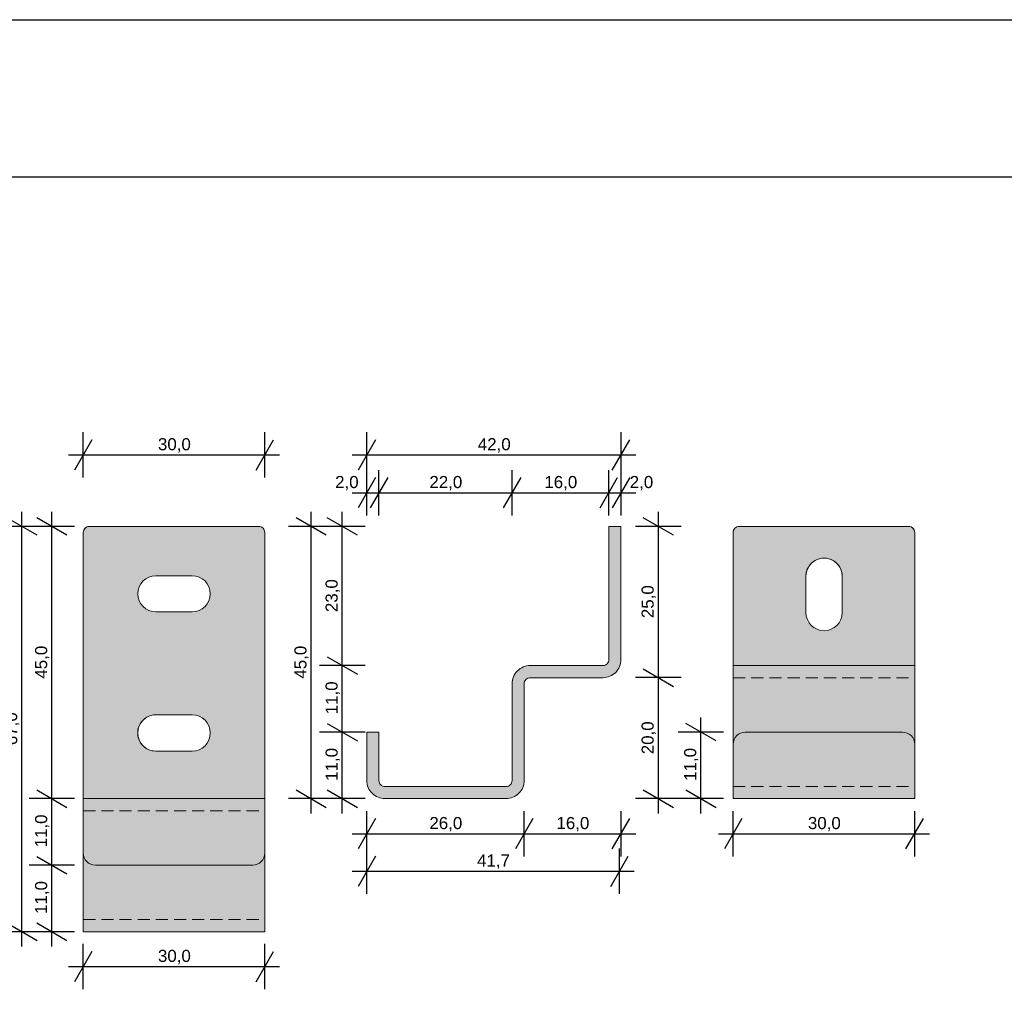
# Model space of a CAD drawing. Extents: x -106507 to -42801, y 48734 to 74234.
# Tile 61 of 69: x -49850 to -48223, y 72631 to 74234. Entities that reach past the tile are written whole.
import ezdxf

# ---------------------------------------------------------------- set-up
doc = ezdxf.new("R2010")
doc.units = 0
doc.header["$MEASUREMENT"] = 0
doc.linetypes.add('Hidden Line', pattern=[30, 20, -10])
for name, color, linetype, lineweight, true_color in [('2D Drafting - General_Pen_No__141', 7, 'Continuous', 0, 0xe8e8e8), ('2D Drafting - General_Pen_No__2', 7, 'Continuous', 15, 0x7f7f7f), ('2D Drafting - General_Pen_No__5', 7, 'Continuous', 25, 0x40a5ff), ('Dimensioning - General_Pen_No__5', 7, 'Continuous', 25, 0x40a5ff), ('ELE-VIEW_1_Pen_No__2', 7, 'Continuous', 15, 0x7f7f7f), ('ELE-warstwy_Pen_No__2', 7, 'Continuous', 15, 0x7f7f7f), ('F0-warstwy_Pen_No__2', 7, 'Continuous', 15, 0x7f7f7f)]:
    doc.layers.add(name, color=color, linetype=linetype, lineweight=lineweight, true_color=true_color)
doc.layers.add('Dimensioning - General', color=7, linetype='Continuous')
doc.styles.add('GENERATED_STYLE_2', font='arial.ttf')
doc.dimstyles.new('GENERATED_STYLE__3', dxfattribs={"dimtxt": 20, "dimasz": 38, "dimexe": 0.18, "dimexo": 0, "dimgap": 0.09, "dimtad": 1, "dimtih": 1, "dimtoh": 1, "dimdec": 1, "dimlfac": 0.1, "dimzin": 0, "dimdsep": 46, "dimtxsty": 'GENERATED_STYLE_2', "dimblk": 'ARROWHEAD_2', "dimblk1": 'ARROWHEAD_2', "dimblk2": 'ARROWHEAD_2', "dimcen": 0.09, "dimclrd": 256, "dimclre": 256, "dimclrt": 256, "dimadec": 0, "dimazin": 0, "dimtfac": 1, "dimtdec": 4, "dimtmove": 0, "dimatfit": 3, "dimfxl": 0, "dimtolj": 1, "dimtzin": 0, "dimarcsym": 0})
doc.dimstyles.new('GENERATED_STYLE__4', dxfattribs={"dimtxt": 20, "dimasz": 38, "dimexe": 0.18, "dimexo": 0, "dimgap": 0.09, "dimtad": 1, "dimdec": 1, "dimlfac": 0.1, "dimzin": 0, "dimdsep": 46, "dimtxsty": 'GENERATED_STYLE_2', "dimblk": 'ARROWHEAD_2', "dimblk1": 'ARROWHEAD_2', "dimblk2": 'ARROWHEAD_2', "dimcen": 0.09, "dimclrd": 256, "dimclre": 256, "dimclrt": 256, "dimadec": 0, "dimazin": 0, "dimtfac": 1, "dimtdec": 4, "dimtmove": 0, "dimatfit": 3, "dimfxl": 0, "dimtolj": 1, "dimtzin": 0, "dimarcsym": 0})

# ---------------------------------------------------------------- blocks, each defined once
blk = doc.blocks.new('*D94')
at = {"layer": 'Dimensioning - General_Pen_No__5', "linetype": 'Continuous'}
for p, q in [((-49846.1, 73396.1), (-49846.1, 73420.5)), ((-49821.1, 73381.6), (-49871.1, 73410.5)), ((-49808.6, 73396.1), (-49883.6, 73396.1)), ((-49846.1, 72726.1), (-49846.1, 73396.1)), ((-49871.1, 72740.5), (-49821.1, 72711.6)), ((-49808.6, 72726.1), (-49883.6, 72726.1)), ((-49846.1, 72701.6), (-49846.1, 72726.1))]:
    blk.add_line(p, q, dxfattribs=at)
at = {"layer": 'Dimensioning - General_Pen_No__5', "insert": (-49850.1, 73034.5), "char_height": 20, "attachment_point": 7, "rotation": 90, "style": 'GENERATED_STYLE_2'}
blk.add_mtext('{67,0}', dxfattribs=at)
blk = doc.blocks.new('ARROWHEAD_2')
at = {"color": 0, "linetype": 'Continuous', "lineweight": 0}
for p, q in [((-0.378, -0.655), (0.378, 0.655)), ((0, 0), (-1, 0))]:
    blk.add_line(p, q, dxfattribs=at)
blk = doc.blocks.new('*D96')
at = {"layer": 'Dimensioning - General_Pen_No__5', "linetype": 'Continuous'}
for p, q in [((-49759.2, 72836.1), (-49834.2, 72836.1)), ((-49821.7, 72850.5), (-49771.7, 72821.6)), ((-49796.7, 72726.1), (-49796.7, 72836.1)), ((-49821.7, 72740.5), (-49771.7, 72711.6)), ((-49759.2, 72726.1), (-49834.2, 72726.1)), ((-49796.7, 72701.6), (-49796.7, 72726.1))]:
    blk.add_line(p, q, dxfattribs=at)
at = {"layer": 'Dimensioning - General_Pen_No__5', "char_height": 20, "attachment_point": 7, "rotation": 90, "style": 'GENERATED_STYLE_2'}
for s, insert in [('{45,0}', (-49800.7, 73144.5)), ('{11,0}', (-49800.7, 72865.5)), ('{11,0}', (-49800.7, 72755.5))]:
    blk.add_mtext(s, dxfattribs=dict(at, insert=insert))
blk = doc.blocks.new('*D97')
at = {"layer": 'Dimensioning - General_Pen_No__5', "linetype": 'Continuous'}
for p, q in [((-49821.7, 72960.5), (-49771.7, 72931.6)), ((-49759.2, 72946.1), (-49834.2, 72946.1)), ((-49796.7, 72836.1), (-49796.7, 72946.1)), ((-49759.2, 72836.1), (-49834.2, 72836.1)), ((-49821.7, 72850.5), (-49771.7, 72821.6))]:
    blk.add_line(p, q, dxfattribs=at)
at = {"layer": 'Dimensioning - General_Pen_No__5', "char_height": 20, "attachment_point": 7, "rotation": 90, "style": 'GENERATED_STYLE_2'}
for s, insert in [('{45,0}', (-49800.7, 73144.5)), ('{11,0}', (-49800.7, 72865.5)), ('{11,0}', (-49800.7, 72755.5))]:
    blk.add_mtext(s, dxfattribs=dict(at, insert=insert))
blk = doc.blocks.new('*D98')
at = {"layer": 'Dimensioning - General_Pen_No__5', "linetype": 'Continuous'}
for p, q in [((-49796.7, 73396.1), (-49796.7, 73420.5)), ((-49771.7, 73381.6), (-49821.7, 73410.5)), ((-49759.2, 73396.1), (-49834.2, 73396.1)), ((-49796.7, 72946.1), (-49796.7, 73396.1)), ((-49821.7, 72960.5), (-49771.7, 72931.6)), ((-49759.2, 72946.1), (-49834.2, 72946.1))]:
    blk.add_line(p, q, dxfattribs=at)
at = {"layer": 'Dimensioning - General_Pen_No__5', "char_height": 20, "attachment_point": 7, "rotation": 90, "style": 'GENERATED_STYLE_2'}
for s, insert in [('{45,0}', (-49800.7, 73144.5)), ('{11,0}', (-49800.7, 72865.5)), ('{11,0}', (-49800.7, 72755.5))]:
    blk.add_mtext(s, dxfattribs=dict(at, insert=insert))
blk = doc.blocks.new('*D99')
at = {"layer": 'Dimensioning - General_Pen_No__5', "linetype": 'Continuous'}
for p, q in [((-49744.7, 73476.8), (-49744.7, 73551.8)), ((-49444.7, 73476.8), (-49444.7, 73551.8)), ((-49730.3, 73539.3), (-49759.2, 73489.3)), ((-49459.2, 73489.3), (-49430.3, 73539.3)), ((-49769.2, 73514.3), (-49744.7, 73514.3)), ((-49744.7, 73514.3), (-49444.7, 73514.3)), ((-49444.7, 73514.3), (-49420.3, 73514.3))]:
    blk.add_line(p, q, dxfattribs=at)
at = {"layer": 'Dimensioning - General_Pen_No__5', "insert": (-49621.3, 73518.3), "char_height": 20, "attachment_point": 7, "style": 'GENERATED_STYLE_2'}
blk.add_mtext('{30,0}', dxfattribs=at)
blk = doc.blocks.new('*D100')
at = {"layer": 'Dimensioning - General_Pen_No__5', "linetype": 'Continuous'}
for p, q in [((-49276, 73414.3), (-49276, 73489.3)), ((-49256, 73414.3), (-49256, 73489.3)), ((-49261.6, 73476.8), (-49290.5, 73426.8)), ((-49241.6, 73476.8), (-49270.5, 73426.8)), ((-49300.5, 73451.8), (-49276, 73451.8)), ((-49276, 73451.8), (-49256, 73451.8))]:
    blk.add_line(p, q, dxfattribs=at)
at = {"layer": 'Dimensioning - General_Pen_No__5', "char_height": 20, "attachment_point": 7, "style": 'GENERATED_STYLE_2'}
for s, insert in [('{2,0}', (-49328.5, 73455.8)), ('{22,0}', (-49172.7, 73455.8)), ('{16,0}', (-48982.7, 73455.8)), ('{2,0}', (-48841.6, 73455.8))]:
    blk.add_mtext(s, dxfattribs=dict(at, insert=insert))
blk = doc.blocks.new('*D101')
at = {"layer": 'Dimensioning - General_Pen_No__5', "linetype": 'Continuous'}
for p, q in [((-49256, 73414.3), (-49256, 73489.3)), ((-49036, 73414.3), (-49036, 73489.3)), ((-49241.6, 73476.8), (-49270.5, 73426.8)), ((-49021.6, 73476.8), (-49050.5, 73426.8)), ((-49256, 73451.8), (-49036, 73451.8))]:
    blk.add_line(p, q, dxfattribs=at)
at = {"layer": 'Dimensioning - General_Pen_No__5', "char_height": 20, "attachment_point": 7, "style": 'GENERATED_STYLE_2'}
for s, insert in [('{2,0}', (-49328.5, 73455.8)), ('{22,0}', (-49172.7, 73455.8)), ('{16,0}', (-48982.7, 73455.8)), ('{2,0}', (-48841.6, 73455.8))]:
    blk.add_mtext(s, dxfattribs=dict(at, insert=insert))
blk = doc.blocks.new('*D102')
at = {"layer": 'Dimensioning - General_Pen_No__5', "linetype": 'Continuous'}
for p, q in [((-49036, 73414.3), (-49036, 73489.3)), ((-48876, 73414.3), (-48876, 73489.3)), ((-49021.6, 73476.8), (-49050.5, 73426.8)), ((-48890.5, 73426.8), (-48861.6, 73476.8)), ((-49036, 73451.8), (-48876, 73451.8))]:
    blk.add_line(p, q, dxfattribs=at)
at = {"layer": 'Dimensioning - General_Pen_No__5', "char_height": 20, "attachment_point": 7, "style": 'GENERATED_STYLE_2'}
for s, insert in [('{2,0}', (-49328.5, 73455.8)), ('{22,0}', (-49172.7, 73455.8)), ('{16,0}', (-48982.7, 73455.8)), ('{2,0}', (-48841.6, 73455.8))]:
    blk.add_mtext(s, dxfattribs=dict(at, insert=insert))
blk = doc.blocks.new('*D103')
at = {"layer": 'Dimensioning - General_Pen_No__5', "linetype": 'Continuous'}
for p, q in [((-48876, 73414.3), (-48876, 73489.3)), ((-48856, 73414.3), (-48856, 73489.3)), ((-48890.5, 73426.8), (-48861.6, 73476.8)), ((-48841.6, 73476.8), (-48870.5, 73426.8)), ((-48876, 73451.8), (-48856, 73451.8)), ((-48856, 73451.8), (-48831.6, 73451.8))]:
    blk.add_line(p, q, dxfattribs=at)
at = {"layer": 'Dimensioning - General_Pen_No__5', "char_height": 20, "attachment_point": 7, "style": 'GENERATED_STYLE_2'}
for s, insert in [('{2,0}', (-49328.5, 73455.8)), ('{22,0}', (-49172.7, 73455.8)), ('{16,0}', (-48982.7, 73455.8)), ('{2,0}', (-48841.6, 73455.8))]:
    blk.add_mtext(s, dxfattribs=dict(at, insert=insert))
blk = doc.blocks.new('*D104')
at = {"layer": 'Dimensioning - General_Pen_No__5', "linetype": 'Continuous'}
for p, q in [((-49276, 73476.8), (-49276, 73551.8)), ((-48856, 73476.8), (-48856, 73551.8)), ((-49261.6, 73539.3), (-49290.5, 73489.3)), ((-48870.5, 73489.3), (-48841.6, 73539.3)), ((-49300.5, 73514.3), (-49276, 73514.3)), ((-49276, 73514.3), (-48856, 73514.3)), ((-48856, 73514.3), (-48831.6, 73514.3))]:
    blk.add_line(p, q, dxfattribs=at)
at = {"layer": 'Dimensioning - General_Pen_No__5', "insert": (-49092.7, 73518.3), "char_height": 20, "attachment_point": 7, "style": 'GENERATED_STYLE_2'}
blk.add_mtext('{42,0}', dxfattribs=at)
blk = doc.blocks.new('*D105')
at = {"layer": 'Dimensioning - General_Pen_No__5', "linetype": 'Continuous'}
for p, q in [((-49341.6, 73070.5), (-49291.6, 73041.6)), ((-49279.1, 73056.1), (-49354.1, 73056.1)), ((-49316.6, 72946.1), (-49316.6, 73056.1)), ((-49341.6, 72960.5), (-49291.6, 72931.6)), ((-49279.1, 72946.1), (-49354.1, 72946.1)), ((-49316.6, 72921.6), (-49316.6, 72946.1))]:
    blk.add_line(p, q, dxfattribs=at)
at = {"layer": 'Dimensioning - General_Pen_No__5', "char_height": 20, "attachment_point": 7, "rotation": 90, "style": 'GENERATED_STYLE_2'}
for s, insert in [('{23,0}', (-49320.6, 73254.5)), ('{11,0}', (-49320.6, 73085.5)), ('{11,0}', (-49320.6, 72975.5))]:
    blk.add_mtext(s, dxfattribs=dict(at, insert=insert))
blk = doc.blocks.new('*D106')
at = {"layer": 'Dimensioning - General_Pen_No__5', "linetype": 'Continuous'}
for p, q in [((-49341.6, 73180.5), (-49291.6, 73151.6)), ((-49279.1, 73166.1), (-49354.1, 73166.1)), ((-49316.6, 73056.1), (-49316.6, 73166.1)), ((-49341.6, 73070.5), (-49291.6, 73041.6)), ((-49279.1, 73056.1), (-49354.1, 73056.1))]:
    blk.add_line(p, q, dxfattribs=at)
at = {"layer": 'Dimensioning - General_Pen_No__5', "char_height": 20, "attachment_point": 7, "rotation": 90, "style": 'GENERATED_STYLE_2'}
for s, insert in [('{23,0}', (-49320.6, 73254.5)), ('{11,0}', (-49320.6, 73085.5)), ('{11,0}', (-49320.6, 72975.5))]:
    blk.add_mtext(s, dxfattribs=dict(at, insert=insert))
blk = doc.blocks.new('*D107')
at = {"layer": 'Dimensioning - General_Pen_No__5', "linetype": 'Continuous'}
for p, q in [((-49316.6, 73396.1), (-49316.6, 73420.5)), ((-49291.6, 73381.6), (-49341.6, 73410.5)), ((-49279.1, 73396.1), (-49354.1, 73396.1)), ((-49316.6, 73166.1), (-49316.6, 73396.1)), ((-49341.6, 73180.5), (-49291.6, 73151.6)), ((-49279.1, 73166.1), (-49354.1, 73166.1))]:
    blk.add_line(p, q, dxfattribs=at)
at = {"layer": 'Dimensioning - General_Pen_No__5', "char_height": 20, "attachment_point": 7, "rotation": 90, "style": 'GENERATED_STYLE_2'}
for s, insert in [('{23,0}', (-49320.6, 73254.5)), ('{11,0}', (-49320.6, 73085.5)), ('{11,0}', (-49320.6, 72975.5))]:
    blk.add_mtext(s, dxfattribs=dict(at, insert=insert))
blk = doc.blocks.new('*D108')
at = {"layer": 'Dimensioning - General_Pen_No__5', "linetype": 'Continuous'}
for p, q in [((-49368.1, 73396.1), (-49368.1, 73420.5)), ((-49343.1, 73381.6), (-49393.1, 73410.5)), ((-49330.6, 73396.1), (-49405.6, 73396.1)), ((-49368.1, 72946.1), (-49368.1, 73396.1)), ((-49393.1, 72960.5), (-49343.1, 72931.6)), ((-49330.6, 72946.1), (-49405.6, 72946.1)), ((-49368.1, 72921.6), (-49368.1, 72946.1))]:
    blk.add_line(p, q, dxfattribs=at)
at = {"layer": 'Dimensioning - General_Pen_No__5', "insert": (-49372.1, 73144.5), "char_height": 20, "attachment_point": 7, "rotation": 90, "style": 'GENERATED_STYLE_2'}
blk.add_mtext('{45,0}', dxfattribs=at)
blk = doc.blocks.new('*D109')
at = {"layer": 'Dimensioning - General_Pen_No__5', "linetype": 'Continuous'}
for p, q in [((-49276, 72850.5), (-49276, 72925.5)), ((-49016, 72850.5), (-49016, 72925.5)), ((-49261.6, 72913), (-49290.5, 72863)), ((-49001.6, 72913), (-49030.5, 72863)), ((-49300.5, 72888), (-49276, 72888)), ((-49276, 72888), (-49016, 72888))]:
    blk.add_line(p, q, dxfattribs=at)
at = {"layer": 'Dimensioning - General_Pen_No__5', "char_height": 20, "attachment_point": 7, "style": 'GENERATED_STYLE_2'}
for s, insert in [('{26,0}', (-49172.7, 72892)), ('{16,0}', (-48962.7, 72892))]:
    blk.add_mtext(s, dxfattribs=dict(at, insert=insert))
blk = doc.blocks.new('*D110')
at = {"layer": 'Dimensioning - General_Pen_No__5', "linetype": 'Continuous'}
for p, q in [((-49016, 72850.5), (-49016, 72925.5)), ((-48856, 72850.5), (-48856, 72925.5)), ((-49001.6, 72913), (-49030.5, 72863)), ((-48870.5, 72863), (-48841.6, 72913)), ((-49016, 72888), (-48856, 72888)), ((-48856, 72888), (-48831.6, 72888))]:
    blk.add_line(p, q, dxfattribs=at)
at = {"layer": 'Dimensioning - General_Pen_No__5', "char_height": 20, "attachment_point": 7, "style": 'GENERATED_STYLE_2'}
for s, insert in [('{26,0}', (-49172.7, 72892)), ('{16,0}', (-48962.7, 72892))]:
    blk.add_mtext(s, dxfattribs=dict(at, insert=insert))
blk = doc.blocks.new('*D111')
at = {"layer": 'Dimensioning - General_Pen_No__5', "linetype": 'Continuous'}
for p, q in [((-49261.6, 72851.1), (-49290.5, 72801.1)), ((-49276, 72788.6), (-49276, 72863.6)), ((-48873, 72801.1), (-48844.2, 72851.1)), ((-48858.6, 72788.6), (-48858.6, 72863.6)), ((-49300.5, 72826.1), (-49276, 72826.1)), ((-49276, 72826.1), (-48858.6, 72826.1)), ((-48858.6, 72826.1), (-48834.1, 72826.1))]:
    blk.add_line(p, q, dxfattribs=at)
at = {"layer": 'Dimensioning - General_Pen_No__5', "insert": (-49093.9, 72830.1), "char_height": 20, "attachment_point": 7, "style": 'GENERATED_STYLE_2'}
blk.add_mtext('{41,7}', dxfattribs=at)
blk = doc.blocks.new('*D112')
at = {"layer": 'Dimensioning - General_Pen_No__5', "linetype": 'Continuous'}
for p, q in [((-49744.7, 72630.9), (-49744.7, 72705.9)), ((-49444.7, 72630.9), (-49444.7, 72705.9)), ((-49730.3, 72693.4), (-49759.2, 72643.4)), ((-49459.2, 72643.4), (-49430.3, 72693.4)), ((-49769.2, 72668.4), (-49744.7, 72668.4)), ((-49744.7, 72668.4), (-49444.7, 72668.4)), ((-49444.7, 72668.4), (-49420.3, 72668.4))]:
    blk.add_line(p, q, dxfattribs=at)
at = {"layer": 'Dimensioning - General_Pen_No__5', "insert": (-49621.3, 72672.4), "char_height": 20, "attachment_point": 7, "style": 'GENERATED_STYLE_2'}
blk.add_mtext('{30,0}', dxfattribs=at)
blk = doc.blocks.new('*D113')
at = {"layer": 'Dimensioning - General_Pen_No__5', "linetype": 'Continuous'}
for p, q in [((-48819.3, 73160.5), (-48769.3, 73131.6)), ((-48756.8, 73146.1), (-48831.8, 73146.1)), ((-48794.3, 72946.1), (-48794.3, 73146.1)), ((-48819.3, 72960.5), (-48769.3, 72931.6)), ((-48756.8, 72946.1), (-48831.8, 72946.1)), ((-48794.3, 72921.6), (-48794.3, 72946.1))]:
    blk.add_line(p, q, dxfattribs=at)
at = {"layer": 'Dimensioning - General_Pen_No__5', "char_height": 20, "attachment_point": 7, "rotation": 90, "style": 'GENERATED_STYLE_2'}
for s, insert in [('{25,0}', (-48798.3, 73244.5)), ('{20,0}', (-48798.3, 73019.5))]:
    blk.add_mtext(s, dxfattribs=dict(at, insert=insert))
blk = doc.blocks.new('*D114')
at = {"layer": 'Dimensioning - General_Pen_No__5', "linetype": 'Continuous'}
for p, q in [((-48794.3, 73396.1), (-48794.3, 73420.5)), ((-48769.3, 73381.6), (-48819.3, 73410.5)), ((-48756.8, 73396.1), (-48831.8, 73396.1)), ((-48794.3, 73146.1), (-48794.3, 73396.1)), ((-48819.3, 73160.5), (-48769.3, 73131.6)), ((-48756.8, 73146.1), (-48831.8, 73146.1))]:
    blk.add_line(p, q, dxfattribs=at)
at = {"layer": 'Dimensioning - General_Pen_No__5', "char_height": 20, "attachment_point": 7, "rotation": 90, "style": 'GENERATED_STYLE_2'}
for s, insert in [('{25,0}', (-48798.3, 73244.5)), ('{20,0}', (-48798.3, 73019.5))]:
    blk.add_mtext(s, dxfattribs=dict(at, insert=insert))
blk = doc.blocks.new('*D115')
at = {"layer": 'Dimensioning - General_Pen_No__5', "linetype": 'Continuous'}
for p, q in [((-48724, 73056.1), (-48724, 73080.5)), ((-48699, 73041.6), (-48749, 73070.5)), ((-48686.5, 73056.1), (-48761.5, 73056.1)), ((-48724, 72946.1), (-48724, 73056.1)), ((-48749, 72960.5), (-48699, 72931.6)), ((-48686.5, 72946.1), (-48761.5, 72946.1)), ((-48724, 72921.6), (-48724, 72946.1))]:
    blk.add_line(p, q, dxfattribs=at)
at = {"layer": 'Dimensioning - General_Pen_No__5', "insert": (-48728, 72975.5), "char_height": 20, "attachment_point": 7, "rotation": 90, "style": 'GENERATED_STYLE_2'}
blk.add_mtext('{11,0}', dxfattribs=at)
blk = doc.blocks.new('*D116')
at = {"layer": 'Dimensioning - General_Pen_No__5', "linetype": 'Continuous'}
for p, q in [((-48670.6, 72850.5), (-48670.6, 72925.5)), ((-48370.6, 72850.5), (-48370.6, 72925.5)), ((-48656.2, 72913), (-48685.1, 72863)), ((-48385.1, 72863), (-48356.2, 72913)), ((-48695.1, 72888), (-48670.6, 72888)), ((-48670.6, 72888), (-48370.6, 72888)), ((-48370.6, 72888), (-48346.2, 72888))]:
    blk.add_line(p, q, dxfattribs=at)
at = {"layer": 'Dimensioning - General_Pen_No__5', "insert": (-48547.2, 72892), "char_height": 20, "attachment_point": 7, "style": 'GENERATED_STYLE_2'}
blk.add_mtext('{30,0}', dxfattribs=at)

msp = doc.modelspace()

# ---------------------------------------------------------------- hatches: boundary and pattern name
at = {"layer": '2D Drafting - General_Pen_No__141', "linetype": 'Continuous'}
h = msp.add_hatch(color=256, dxfattribs=at)
h.paths.add_polyline_path([(-49744.73, 72726.08), (-49444.73, 72726.08), (-49444.73, 73386.08, 0.4142136), (-49454.73, 73396.08), (-49734.73, 73396.08, 0.4142136), (-49744.73, 73386.08)], flags=0)
h.paths.add_polyline_path([(-49624.73, 73024.68, -1.0000002), (-49624.73, 73084.68), (-49564.73, 73084.68, -1), (-49564.73, 73024.68)], flags=0)
h.paths.add_polyline_path([(-49624.73, 73254.68, -1), (-49624.73, 73314.68), (-49564.73, 73314.68, -1), (-49564.73, 73254.68)], flags=0)
for points in [[(-49256.05, 72976.08), (-49256.05, 73056.08), (-49276.05, 73056.08), (-49276.05, 72976.08, 0.4142136), (-49246.05, 72946.08), (-49046.05, 72946.08, 0.4142136), (-49016.05, 72976.08), (-49016.05, 73136.08, -0.4142136), (-49006.05, 73146.08), (-48943.27, 73146.08), (-48886.05, 73146.08, 0.4142136), (-48856.05, 73176.08), (-48856.05, 73396.08), (-48876.05, 73396.08), (-48876.05, 73176.08, -0.4142136), (-48886.05, 73166.08), (-48943.27, 73166.08), (-49006.05, 73166.08, 0.4142136), (-49036.05, 73136.08), (-49036.05, 72976.08, -0.4142136), (-49046.05, 72966.08), (-49246.05, 72966.08, -0.4142136)], [(-48390.64, 73056.08, -0.4142136), (-48370.64, 73036.08), (-48370.64, 73166.08), (-48670.64, 73166.08), (-48670.64, 73036.08, -0.4142136), (-48650.64, 73056.08)], [(-48370.64, 72946.08), (-48370.64, 73036.08, 0.4142136), (-48390.64, 73056.08), (-48650.64, 73056.08, 0.4142136), (-48670.64, 73036.08), (-48670.64, 72946.08)]]:
    msp.add_hatch(color=256, dxfattribs=at).paths.add_polyline_path(points, flags=0)
h = msp.add_hatch(color=256, dxfattribs=at)
h.paths.add_polyline_path([(-48670.64, 73386.08), (-48670.64, 73166.08), (-48370.64, 73166.08), (-48370.64, 73386.08, 0.4142136), (-48380.64, 73396.08), (-48660.64, 73396.08, 0.4142136)], flags=0)
h.paths.add_polyline_path([(-48550.41, 73313.69, -1.0000005), (-48490.41, 73313.69), (-48490.41, 73253.69, -1), (-48550.41, 73253.69)], flags=0)

# ---------------------------------------------------------------- linework, layer by layer
at = {"layer": '2D Drafting - General_Pen_No__2', "linetype": 'Continuous', "flags": 128}
for points in [[(-49744.73, 72726.08), (-49444.73, 72726.08), (-49444.73, 73386.08, 0.4142136), (-49454.73, 73396.08), (-49734.73, 73396.08, 0.4142136), (-49744.73, 73386.08)], [(-49256.05, 72976.08), (-49256.05, 73056.08), (-49276.05, 73056.08), (-49276.05, 72976.08, 0.4142136), (-49246.05, 72946.08), (-49046.05, 72946.08, 0.4142136), (-49016.05, 72976.08), (-49016.05, 73136.08, -0.4142136), (-49006.05, 73146.08), (-48943.27, 73146.08), (-48886.05, 73146.08, 0.4142136), (-48856.05, 73176.08), (-48856.05, 73396.08), (-48876.05, 73396.08), (-48876.05, 73176.08, -0.4142136), (-48886.05, 73166.08), (-48943.27, 73166.08), (-49006.05, 73166.08, 0.4142136), (-49036.05, 73136.08), (-49036.05, 72976.08, -0.4142136), (-49046.05, 72966.08), (-49246.05, 72966.08, -0.4142136)], [(-48670.64, 73386.08), (-48670.64, 73166.08), (-48370.64, 73166.08), (-48370.64, 73386.08, 0.4142136), (-48380.64, 73396.08), (-48660.64, 73396.08, 0.4142136)], [(-48550.41, 73313.69, -1.0000005), (-48490.41, 73313.69), (-48490.41, 73253.69, -1), (-48550.41, 73253.69)], [(-49624.73, 73254.68, -1), (-49624.73, 73314.68), (-49564.73, 73314.68, -1), (-49564.73, 73254.68)], [(-48390.64, 73056.08, -0.4142136), (-48370.64, 73036.08), (-48370.64, 73166.08), (-48670.64, 73166.08), (-48670.64, 73036.08, -0.4142136), (-48650.64, 73056.08)], [(-49624.73, 73024.68, -1.0000002), (-49624.73, 73084.68), (-49564.73, 73084.68, -1), (-49564.73, 73024.68)], [(-48370.64, 72946.08), (-48370.64, 73036.08, 0.4142136), (-48390.64, 73056.08), (-48650.64, 73056.08, 0.4142136), (-48670.64, 73036.08), (-48670.64, 72946.08)]]:
    msp.add_lwpolyline(points, format="xyb", close=True, dxfattribs=at)
at = {"layer": '2D Drafting - General_Pen_No__5', "linetype": 'Continuous'}
for p, q in [((-98135.54, 74233.87), (-42800.66, 74233.87)), ((-97875.9, 73974.23), (-43060.3, 73974.23))]:
    msp.add_line(p, q, dxfattribs=at)
at = {"layer": 'ELE-VIEW_1_Pen_No__2', "linetype": 'Continuous'}
for p, q in [((-48876.05, 73396.08), (-48856.05, 73396.08)), ((-49276.05, 73056.08), (-49256.05, 73056.08)), ((-49744.73, 72946.08), (-49444.73, 72946.08)), ((-48670.64, 72946.08), (-48370.64, 72946.08))]:
    msp.add_line(p, q, dxfattribs=at)
at = {"layer": 'ELE-VIEW_1_Pen_No__2', "linetype": 'Continuous', "flags": 128}
for points in [[(-49276.05, 73056.08), (-49276.05, 72976.08, 0.4142136), (-49246.05, 72946.08), (-49046.05, 72946.08, 0.4142136), (-49016.05, 72976.08), (-49016.05, 73136.08, -0.4142136), (-49006.05, 73146.08), (-48943.27, 73146.08), (-48886.05, 73146.08, 0.4142136), (-48856.05, 73176.08), (-48856.05, 73396.08)], [(-49256.05, 73056.08), (-49256.05, 72976.08, 0.4142136), (-49246.05, 72966.08), (-49046.05, 72966.08, 0.4142136), (-49036.05, 72976.08), (-49036.05, 73136.08, -0.4142136), (-49006.05, 73166.08), (-48943.27, 73166.08), (-48886.05, 73166.08, 0.4142136), (-48876.05, 73176.08), (-48876.05, 73396.08)]]:
    msp.add_lwpolyline(points, format="xyb", dxfattribs=at)
for points in [[(-48490.41, 73253.69, -1), (-48550.41, 73253.69), (-48550.41, 73313.69, -1), (-48490.41, 73313.69)], [(-49624.73, 73254.68, -1), (-49624.73, 73314.68), (-49564.73, 73314.68, -1), (-49564.73, 73254.68)], [(-49624.73, 73024.68, -1), (-49624.73, 73084.68), (-49564.73, 73084.68, -1), (-49564.73, 73024.68)], [(-48650.64, 73056.08), (-48390.64, 73056.08, -0.4142136), (-48370.64, 73036.08), (-48370.64, 72946.08), (-48670.64, 72946.08), (-48670.64, 73036.08, -0.4142136)], [(-49744.73, 72946.08), (-49444.73, 72946.08), (-49444.73, 72856.08, -0.4142136), (-49464.73, 72836.08), (-49724.73, 72836.08, -0.4142136), (-49744.73, 72856.08)]]:
    msp.add_lwpolyline(points, format="xyb", close=True, dxfattribs=at)
at = {"layer": 'ELE-warstwy_Pen_No__2', "linetype": 'Continuous'}
for p, q in [((-49734.73, 73396.08), (-49454.73, 73396.08)), ((-48660.64, 73396.08), (-48380.64, 73396.08)), ((-49744.73, 72726.08), (-49744.73, 73386.08)), ((-49444.73, 72726.08), (-49444.73, 73386.08)), ((-48670.64, 72946.08), (-48670.64, 73386.08)), ((-48370.64, 72946.08), (-48370.64, 73386.08)), ((-48670.64, 73166.08), (-48370.64, 73166.08)), ((-49744.73, 72726.08), (-49444.73, 72726.08))]:
    msp.add_line(p, q, dxfattribs=at)
for centre, start, end in [((-49734.73, 73386.08), 90, 180), ((-49454.73, 73386.08), 0, 90), ((-48660.64, 73386.08), 90, 180), ((-48380.64, 73386.08), 0, 90)]:
    msp.add_arc(centre, 10, start, end, dxfattribs=at)
at = {"layer": 'F0-warstwy_Pen_No__2', "linetype": 'Hidden Line'}
for p, q in [((-48670.64, 73146.08), (-48370.64, 73146.08)), ((-48670.64, 72966.08), (-48370.64, 72966.08)), ((-49744.73, 72926.08), (-49444.73, 72926.08)), ((-49744.73, 72746.08), (-49444.73, 72746.08))]:
    msp.add_line(p, q, dxfattribs=at)

# ---------------------------------------------------------------- dimensions: what is measured, and where the dimension line sits
at = {"layer": 'Dimensioning - General', "color": 161, "linetype": 'Continuous', "lineweight": 25, "true_color": 0x40a5ff}
for base, p1, p2, picture, middle in [((-49744.73, 73514.26), (-49744.73, 73056.08), (-49444.73, 73386.08), '*D99', (-49594.73, 73528.26)), ((-49276.05, 73514.26), (-49276.05, 73056.08), (-48856.05, 73396.08), '*D104', (-49066.05, 73528.26)), ((-49276.05, 73451.8), (-49276.05, 73056.08), (-49256.05, 73056.08), '*D100', (-49309.51, 73465.8)), ((-49276.05, 73451.8), (-49256.05, 73056.08), (-49036.05, 73136.08), '*D101', (-49146.05, 73465.8)), ((-49276.05, 73451.8), (-49036.05, 73136.08), (-48876.05, 73396.08), '*D102', (-48956.05, 73465.8)), ((-49276.05, 73451.8), (-48876.05, 73396.08), (-48856.05, 73396.08), '*D103', (-48822.58, 73465.8)), ((-49276.05, 72826.14), (-49276.05, 72976.08), (-48858.6, 73163.98), '*D111', (-49067.32, 72840.14)), ((-49276.05, 72887.97), (-49016.05, 72976.08), (-48856.05, 73176.08), '*D110', (-48936.05, 72901.97)), ((-49276.05, 72887.97), (-49276.05, 73056.08), (-49016.05, 72976.08), '*D109', (-49146.05, 72901.97)), ((-48670.64, 72887.97), (-48670.64, 72946.08), (-48370.64, 72946.08), '*D116', (-48520.64, 72901.97)), ((-49744.73, 72668.36), (-49744.73, 72726.08), (-49444.73, 72726.08), '*D112', (-49594.73, 72682.36))]:
    dim = msp.add_linear_dim(base=base, p1=p1, p2=p2, dimstyle='GENERATED_STYLE__3', dxfattribs=at)
    dim.commit()
    dim.dimension.update_dxf_attribs({"geometry": picture, "text_midpoint": middle})
for base, p1, p2, picture, middle in [((-49846.14, 72726.08), (-49744.73, 72726.08), (-49734.73, 73396.08), '*D94', (-49860.14, 73061.08)), ((-49796.67, 72726.08), (-49444.73, 72946.08), (-49454.73, 73396.08), '*D98', (-49810.67, 73171.08)), ((-49368.14, 72946.08), (-49246.05, 72946.08), (-48856.05, 73396.08), '*D108', (-49382.14, 73171.08)), ((-49316.61, 72946.08), (-49006.05, 73166.08), (-48876.05, 73396.08), '*D107', (-49330.61, 73281.08)), ((-48794.31, 72946.08), (-48886.05, 73146.08), (-48856.05, 73396.08), '*D114', (-48808.31, 73271.08)), ((-49316.61, 72946.08), (-49246.05, 72946.08), (-49256.05, 73056.08), '*D105', (-49330.61, 73001.08)), ((-49316.61, 72946.08), (-49256.05, 73056.08), (-49006.05, 73166.08), '*D106', (-49330.61, 73111.08)), ((-48794.31, 72946.08), (-49046.05, 72946.08), (-48886.05, 73146.08), '*D113', (-48808.31, 73046.08)), ((-49796.67, 72726.08), (-49444.73, 72726.08), (-49464.73, 72836.08), '*D96', (-49810.67, 72781.08)), ((-49796.67, 72726.08), (-49464.73, 72836.08), (-49444.73, 72946.08), '*D97', (-49810.67, 72891.08)), ((-48724, 72946.08), (-48670.64, 72946.08), (-48650.64, 73056.08), '*D115', (-48738, 73001.08))]:
    dim = msp.add_linear_dim(base=base, p1=p1, p2=p2, angle=90, dimstyle='GENERATED_STYLE__4', dxfattribs=at)
    dim.commit()
    dim.dimension.update_dxf_attribs({"geometry": picture, "text_midpoint": middle})

doc.saveas('drawing.dxf')
